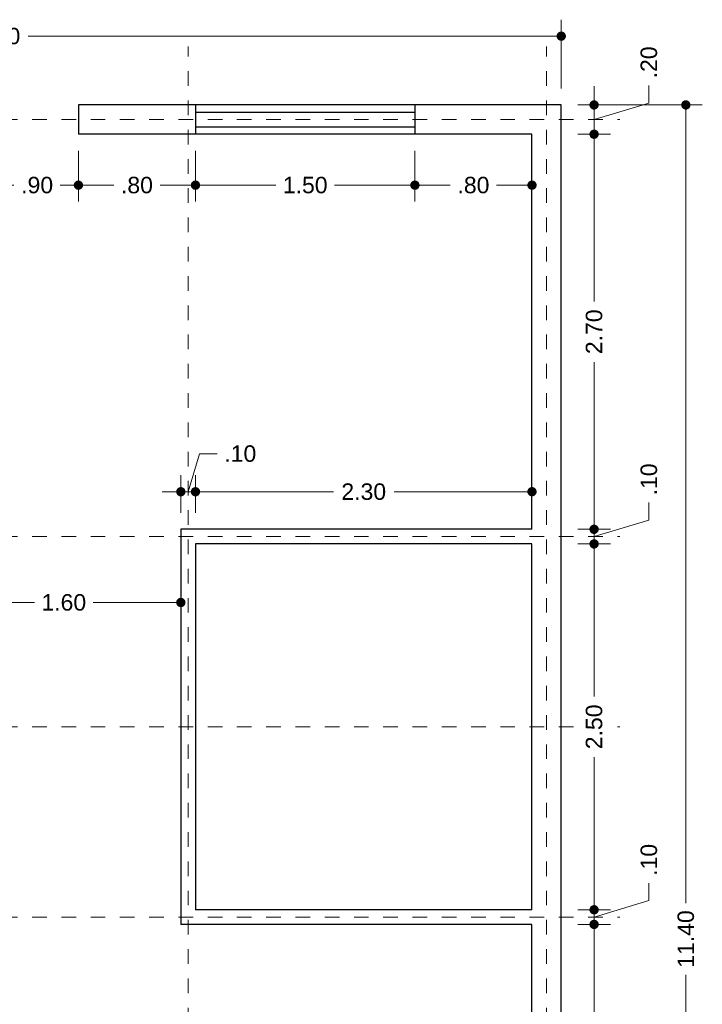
# Model space of a CAD drawing. Header units: millimetres. Extents: x 2562.9 to 2573.3, y 873.5 to 886.8.
# Tile 3 of 3: x 2568.6 to 2573.3, y 880.1 to 886.8. Entities that reach past the tile are written whole.
import ezdxf

# ---------------------------------------------------------------- set-up
doc = ezdxf.new("R2010")
doc.units = ezdxf.units.MM
doc.header["$LTSCALE"] = 0.001
doc.linetypes.add('CENTER2', pattern=[28.575, 19.05, -3.175, 3.175, -3.175])
for name, color, linetype, lineweight in [('Cotas', 7, 'Continuous', 18), ('Ejes', 7, 'CENTER2', 5), ('Muros', 7, 'Continuous', 30), ('Ventanas', 250, 'Continuous', 25)]:
    doc.layers.add(name, color=color, linetype=linetype, lineweight=lineweight)
doc.styles.get("Standard").update_dxf_attribs({"font": 'arial.ttf'})
doc.dimstyles.new('1-75', dxfattribs={"dimscale": 75, "dimtxt": 0.0015, "dimasz": 0.00085, "dimexe": 0.0015, "dimexo": 0.0015, "dimgap": 0.0008, "dimtad": 0, "dimzin": 4, "dimdsep": 46, "dimtxsty": 'Standard', "dimblk": 'DOT', "dimcen": 0.09, "dimclrd": 256, "dimclre": 256, "dimclrt": 256, "dimadec": 0, "dimazin": 0, "dimtfac": 1, "dimtofl": 0, "dimtmove": 1, "dimatfit": 2, "dimfxl": 0.0015, "dimtfill": 1, "dimtolj": 1, "dimtzin": 4, "dimlwd": -1, "dimlwe": -1, "dimarcsym": 0})

# ---------------------------------------------------------------- blocks, each defined once
blk = doc.blocks.new('_DOT')
at = {"color": 0, "linetype": 'ByBlock'}
blk.add_line((-0.5, 0), (-1, 0), dxfattribs=at)
at = {"color": 0, "linetype": 'ByBlock', "const_width": 0.5}
blk.add_lwpolyline([(-0.25, 0, 1), (0.25, 0, 1)], format="xyb", close=True, dxfattribs=at)
blk = doc.blocks.new('*D3')
at = {"layer": 'Cotas', "transparency": 16777216}
for p, q in [((2572.4277, 886.1969), (2573.2793, 886.1969)), ((2573.1668, 886.1332), (2573.1668, 880.7413)), ((2573.1668, 874.8607), (2573.1668, 880.2526)), ((2572.4277, 874.7969), (2573.2793, 874.7969))]:
    blk.add_line(p, q, dxfattribs=at)
at = {"layer": 'Defpoints', "color": 0, "transparency": 16777216}
for p in [(2572.3152, 886.1969), (2573.1668, 886.1969), (2572.3152, 874.7969)]:
    blk.add_point(p, dxfattribs=at)
at = {"layer": 'Cotas', "transparency": 16777216, "xscale": 0.06375, "yscale": 0.06375, "zscale": 0.06375}
for p, rotation in [((2573.1668, 886.1969), 90), ((2573.1668, 874.7969), 270)]:
    blk.add_blockref('_DOT', p, dxfattribs=dict(at, rotation=rotation))
at = {"layer": 'Cotas', "transparency": 16777216, "insert": (2573.1668, 880.4969), "char_height": 0.1125, "attachment_point": 5, "rotation": 90, "bg_fill": 3, "box_fill_scale": 1.1, "bg_fill_color": 256, "bg_fill_true_color": 13158600, "bg_fill_transparency": 0}
blk.add_mtext('\\A1;11.40', dxfattribs=at)
blk = doc.blocks.new('*D4')
at = {"layer": 'Cotas', "transparency": 16777216}
for p, q in [((2564.6152, 886.3094), (2564.6152, 886.7795)), ((2572.3152, 886.3094), (2572.3152, 886.7795)), ((2564.6789, 886.667), (2568.2597, 886.667)), ((2572.2514, 886.667), (2568.6706, 886.667))]:
    blk.add_line(p, q, dxfattribs=at)
at = {"layer": 'Defpoints', "color": 0, "transparency": 16777216}
for p in [(2572.3152, 886.667), (2564.6152, 886.1969), (2572.3152, 886.1969)]:
    blk.add_point(p, dxfattribs=at)
at = {"layer": 'Cotas', "transparency": 16777216, "xscale": 0.06375, "yscale": 0.06375, "zscale": 0.06375, "rotation": 180}
blk.add_blockref('_DOT', (2564.6152, 886.667), dxfattribs=at)
at = {"layer": 'Cotas', "transparency": 16777216, "xscale": 0.06375, "yscale": 0.06375, "zscale": 0.06375}
blk.add_blockref('_DOT', (2572.3152, 886.667), dxfattribs=at)
at = {"layer": 'Cotas', "transparency": 16777216, "insert": (2568.4652, 886.667), "char_height": 0.1125, "attachment_point": 5, "bg_fill": 3, "box_fill_scale": 1.1, "bg_fill_color": 256, "bg_fill_true_color": 13158600, "bg_fill_transparency": 0}
blk.add_mtext('\\A1;7.70', dxfattribs=at)
blk = doc.blocks.new('*D39')
at = {"layer": 'Cotas', "transparency": 16777216}
for p, q in [((2572.4277, 880.5969), (2572.6521, 880.5969)), ((2572.5396, 880.5332), (2572.5396, 877.9529)), ((2572.5396, 874.9607), (2572.5396, 877.541)), ((2572.4277, 874.8969), (2572.6521, 874.8969))]:
    blk.add_line(p, q, dxfattribs=at)
at = {"layer": 'Defpoints', "color": 0, "transparency": 16777216}
for p in [(2572.3152, 880.5969), (2572.5396, 880.5969), (2572.3152, 874.8969)]:
    blk.add_point(p, dxfattribs=at)
at = {"layer": 'Cotas', "transparency": 16777216, "xscale": 0.06375, "yscale": 0.06375, "zscale": 0.06375}
for p, rotation in [((2572.5396, 880.5969), 90), ((2572.5396, 874.8969), 270)]:
    blk.add_blockref('_DOT', p, dxfattribs=dict(at, rotation=rotation))
at = {"layer": 'Cotas', "transparency": 16777216, "insert": (2572.5396, 877.7469), "char_height": 0.1125, "attachment_point": 5, "rotation": 90, "bg_fill": 3, "box_fill_scale": 1.1, "bg_fill_color": 256, "bg_fill_true_color": 13158600, "bg_fill_transparency": 0}
blk.add_mtext('\\A1;5.70', dxfattribs=at)
blk = doc.blocks.new('*D41')
at = {"layer": 'Cotas', "transparency": 16777216}
for p, q in [((2572.4277, 883.1969), (2572.6521, 883.1969)), ((2572.5396, 883.1332), (2572.5396, 882.1538)), ((2572.5396, 880.7607), (2572.5396, 881.7401)), ((2572.4277, 880.6969), (2572.6521, 880.6969))]:
    blk.add_line(p, q, dxfattribs=at)
at = {"layer": 'Defpoints', "color": 0, "transparency": 16777216}
for p in [(2572.3152, 883.1969), (2572.5396, 883.1969), (2572.3152, 880.6969)]:
    blk.add_point(p, dxfattribs=at)
at = {"layer": 'Cotas', "transparency": 16777216, "xscale": 0.06375, "yscale": 0.06375, "zscale": 0.06375}
for p, rotation in [((2572.5396, 883.1969), 90), ((2572.5396, 880.6969), 270)]:
    blk.add_blockref('_DOT', p, dxfattribs=dict(at, rotation=rotation))
at = {"layer": 'Cotas', "transparency": 16777216, "insert": (2572.5396, 881.9469), "char_height": 0.1125, "attachment_point": 5, "rotation": 90, "bg_fill": 3, "box_fill_scale": 1.1, "bg_fill_color": 256, "bg_fill_true_color": 13158600, "bg_fill_transparency": 0}
blk.add_mtext('\\A1;2.50', dxfattribs=at)
blk = doc.blocks.new('*D42')
at = {"layer": 'Cotas', "transparency": 16777216}
for p, q in [((2572.5396, 883.3607), (2572.5396, 883.4244)), ((2572.9144, 883.3594), (2572.9144, 883.4794)), ((2572.5396, 883.2469), (2572.9144, 883.3594)), ((2572.4277, 883.2969), (2572.6521, 883.2969)), ((2572.5396, 883.1969), (2572.5396, 883.2969)), ((2572.4277, 883.1969), (2572.6521, 883.1969)), ((2572.5396, 883.1332), (2572.5396, 883.0694))]:
    blk.add_line(p, q, dxfattribs=at)
at = {"layer": 'Defpoints', "color": 0, "transparency": 16777216}
for p in [(2572.3152, 883.2969), (2572.5396, 883.2969), (2572.3152, 883.1969)]:
    blk.add_point(p, dxfattribs=at)
at = {"layer": 'Cotas', "transparency": 16777216, "xscale": 0.06375, "yscale": 0.06375, "zscale": 0.06375}
for p, rotation in [((2572.5396, 883.2969), 270), ((2572.5396, 883.1969), 90)]:
    blk.add_blockref('_DOT', p, dxfattribs=dict(at, rotation=rotation))
at = {"layer": 'Cotas', "transparency": 16777216, "insert": (2572.9144, 883.6377), "char_height": 0.1125, "attachment_point": 5, "rotation": 90, "bg_fill": 3, "box_fill_scale": 1.1, "bg_fill_color": 256, "bg_fill_true_color": 13158600, "bg_fill_transparency": 0}
blk.add_mtext('\\A1;.10', dxfattribs=at)
blk = doc.blocks.new('*D43')
at = {"layer": 'Cotas', "transparency": 16777216}
for p, q in [((2572.4277, 885.9969), (2572.6521, 885.9969)), ((2572.5396, 885.9332), (2572.5396, 884.8538)), ((2572.5396, 883.3607), (2572.5396, 884.4401)), ((2572.4277, 883.2969), (2572.6521, 883.2969))]:
    blk.add_line(p, q, dxfattribs=at)
at = {"layer": 'Defpoints', "color": 0, "transparency": 16777216}
for p in [(2572.3152, 885.9969), (2572.5396, 885.9969), (2572.3152, 883.2969)]:
    blk.add_point(p, dxfattribs=at)
at = {"layer": 'Cotas', "transparency": 16777216, "xscale": 0.06375, "yscale": 0.06375, "zscale": 0.06375}
for p, rotation in [((2572.5396, 885.9969), 90), ((2572.5396, 883.2969), 270)]:
    blk.add_blockref('_DOT', p, dxfattribs=dict(at, rotation=rotation))
at = {"layer": 'Cotas', "transparency": 16777216, "insert": (2572.5396, 884.6469), "char_height": 0.1125, "attachment_point": 5, "rotation": 90, "bg_fill": 3, "box_fill_scale": 1.1, "bg_fill_color": 256, "bg_fill_true_color": 13158600, "bg_fill_transparency": 0}
blk.add_mtext('\\A1;2.70', dxfattribs=at)
blk = doc.blocks.new('*D44')
at = {"layer": 'Cotas', "transparency": 16777216}
for p, q in [((2572.5396, 886.2607), (2572.5396, 886.3244)), ((2572.9144, 886.2094), (2572.9144, 886.3294)), ((2572.4277, 886.1969), (2572.6521, 886.1969)), ((2572.5396, 886.0969), (2572.9144, 886.2094)), ((2572.5396, 885.9969), (2572.5396, 886.1969)), ((2572.4277, 885.9969), (2572.6521, 885.9969)), ((2572.5396, 885.9332), (2572.5396, 885.8694))]:
    blk.add_line(p, q, dxfattribs=at)
at = {"layer": 'Defpoints', "color": 0, "transparency": 16777216}
for p in [(2572.3152, 886.1969), (2572.5396, 886.1969), (2572.3152, 885.9969)]:
    blk.add_point(p, dxfattribs=at)
at = {"layer": 'Cotas', "transparency": 16777216, "xscale": 0.06375, "yscale": 0.06375, "zscale": 0.06375}
for p, rotation in [((2572.5396, 886.1969), 270), ((2572.5396, 885.9969), 90)]:
    blk.add_blockref('_DOT', p, dxfattribs=dict(at, rotation=rotation))
at = {"layer": 'Cotas', "transparency": 16777216, "insert": (2572.9144, 886.4877), "char_height": 0.1125, "attachment_point": 5, "rotation": 90, "bg_fill": 3, "box_fill_scale": 1.1, "bg_fill_color": 256, "bg_fill_true_color": 13158600, "bg_fill_transparency": 0}
blk.add_mtext('\\A1;.20', dxfattribs=at)
blk = doc.blocks.new('*D45')
at = {"layer": 'Cotas', "transparency": 16777216}
for p, q in [((2569.8152, 883.4094), (2569.8152, 883.6662)), ((2572.1152, 883.4094), (2572.1152, 883.6662)), ((2569.8789, 883.5537), (2570.7583, 883.5537)), ((2572.0514, 883.5537), (2571.1721, 883.5537))]:
    blk.add_line(p, q, dxfattribs=at)
at = {"layer": 'Defpoints', "color": 0, "transparency": 16777216}
for p in [(2569.8152, 883.5537), (2569.8152, 883.2969), (2572.1152, 883.2969)]:
    blk.add_point(p, dxfattribs=at)
at = {"layer": 'Cotas', "transparency": 16777216, "xscale": 0.06375, "yscale": 0.06375, "zscale": 0.06375, "rotation": 180}
blk.add_blockref('_DOT', (2569.8152, 883.5537), dxfattribs=at)
at = {"layer": 'Cotas', "transparency": 16777216, "xscale": 0.06375, "yscale": 0.06375, "zscale": 0.06375}
blk.add_blockref('_DOT', (2572.1152, 883.5537), dxfattribs=at)
at = {"layer": 'Cotas', "transparency": 16777216, "insert": (2570.9652, 883.5537), "char_height": 0.1125, "attachment_point": 5, "bg_fill": 3, "box_fill_scale": 1.1, "bg_fill_color": 256, "bg_fill_true_color": 13158600, "bg_fill_transparency": 0}
blk.add_mtext('\\A1;2.30', dxfattribs=at)
blk = doc.blocks.new('*D46')
at = {"layer": 'Cotas', "transparency": 16777216}
for p, q in [((2569.7652, 883.5537), (2569.8432, 883.8136)), ((2569.8432, 883.8136), (2569.9632, 883.8136)), ((2569.7152, 883.4094), (2569.7152, 883.6662)), ((2569.8152, 883.4094), (2569.8152, 883.6662)), ((2569.6514, 883.5537), (2569.5877, 883.5537)), ((2569.8152, 883.5537), (2569.7152, 883.5537)), ((2569.8789, 883.5537), (2569.9427, 883.5537))]:
    blk.add_line(p, q, dxfattribs=at)
at = {"layer": 'Defpoints', "color": 0, "transparency": 16777216}
for p in [(2569.7152, 883.5537), (2569.7152, 883.2969), (2569.8152, 883.2969)]:
    blk.add_point(p, dxfattribs=at)
at = {"layer": 'Cotas', "transparency": 16777216, "xscale": 0.06375, "yscale": 0.06375, "zscale": 0.06375}
blk.add_blockref('_DOT', (2569.7152, 883.5537), dxfattribs=at)
at = {"layer": 'Cotas', "transparency": 16777216, "xscale": 0.06375, "yscale": 0.06375, "zscale": 0.06375, "rotation": 180}
blk.add_blockref('_DOT', (2569.8152, 883.5537), dxfattribs=at)
at = {"layer": 'Cotas', "transparency": 16777216, "insert": (2570.1215, 883.8136), "char_height": 0.1125, "attachment_point": 5, "bg_fill": 3, "box_fill_scale": 1.1, "bg_fill_color": 256, "bg_fill_true_color": 13158600, "bg_fill_transparency": 0}
blk.add_mtext('\\A1;.10', dxfattribs=at)
blk = doc.blocks.new('*D47')
at = {"layer": 'Cotas', "transparency": 16777216}
for p, q in [((2569.7152, 883.1844), (2569.7152, 882.6843)), ((2568.1789, 882.7968), (2568.7145, 882.7968)), ((2569.6514, 882.7968), (2569.1158, 882.7968)), ((2568.1152, 882.6844), (2568.1152, 882.6843))]:
    blk.add_line(p, q, dxfattribs=at)
at = {"layer": 'Defpoints', "color": 0, "transparency": 16777216}
for p in [(2569.7152, 883.2969), (2568.1152, 882.7969), (2568.1152, 882.7968)]:
    blk.add_point(p, dxfattribs=at)
at = {"layer": 'Cotas', "transparency": 16777216, "xscale": 0.06375, "yscale": 0.06375, "zscale": 0.06375, "rotation": 180}
blk.add_blockref('_DOT', (2568.1152, 882.7968), dxfattribs=at)
at = {"layer": 'Cotas', "transparency": 16777216, "xscale": 0.06375, "yscale": 0.06375, "zscale": 0.06375}
blk.add_blockref('_DOT', (2569.7152, 882.7968), dxfattribs=at)
at = {"layer": 'Cotas', "transparency": 16777216, "insert": (2568.9152, 882.7968), "char_height": 0.1125, "attachment_point": 5, "bg_fill": 3, "box_fill_scale": 1.1, "bg_fill_color": 256, "bg_fill_true_color": 13158600, "bg_fill_transparency": 0}
blk.add_mtext('\\A1;1.60', dxfattribs=at)
blk = doc.blocks.new('*D49')
at = {"layer": 'Cotas', "transparency": 16777216}
for p, q in [((2571.3152, 885.8844), (2571.3152, 885.5362)), ((2572.1152, 885.8844), (2572.1152, 885.5362)), ((2571.3789, 885.6487), (2571.5568, 885.6487)), ((2572.0514, 885.6487), (2571.8735, 885.6487))]:
    blk.add_line(p, q, dxfattribs=at)
at = {"layer": 'Defpoints', "color": 0, "transparency": 16777216}
for p in [(2571.3152, 885.9969), (2572.1152, 885.9969), (2571.3152, 885.6487)]:
    blk.add_point(p, dxfattribs=at)
at = {"layer": 'Cotas', "transparency": 16777216, "xscale": 0.06375, "yscale": 0.06375, "zscale": 0.06375, "rotation": 180}
blk.add_blockref('_DOT', (2571.3152, 885.6487), dxfattribs=at)
at = {"layer": 'Cotas', "transparency": 16777216, "xscale": 0.06375, "yscale": 0.06375, "zscale": 0.06375}
blk.add_blockref('_DOT', (2572.1152, 885.6487), dxfattribs=at)
at = {"layer": 'Cotas', "transparency": 16777216, "insert": (2571.7152, 885.6487), "char_height": 0.1125, "attachment_point": 5, "bg_fill": 3, "box_fill_scale": 1.1, "bg_fill_color": 256, "bg_fill_true_color": 13158600, "bg_fill_transparency": 0}
blk.add_mtext('\\A1;.80', dxfattribs=at)
blk = doc.blocks.new('*D50')
at = {"layer": 'Cotas', "transparency": 16777216}
for p, q in [((2569.8152, 885.8844), (2569.8152, 885.5362)), ((2571.3152, 885.8844), (2571.3152, 885.5362)), ((2569.8789, 885.6487), (2570.3645, 885.6487)), ((2571.2514, 885.6487), (2570.7658, 885.6487))]:
    blk.add_line(p, q, dxfattribs=at)
at = {"layer": 'Defpoints', "color": 0, "transparency": 16777216}
for p in [(2569.8152, 885.9969), (2571.3152, 885.9969), (2569.8152, 885.6487)]:
    blk.add_point(p, dxfattribs=at)
at = {"layer": 'Cotas', "transparency": 16777216, "xscale": 0.06375, "yscale": 0.06375, "zscale": 0.06375, "rotation": 180}
blk.add_blockref('_DOT', (2569.8152, 885.6487), dxfattribs=at)
at = {"layer": 'Cotas', "transparency": 16777216, "xscale": 0.06375, "yscale": 0.06375, "zscale": 0.06375}
blk.add_blockref('_DOT', (2571.3152, 885.6487), dxfattribs=at)
at = {"layer": 'Cotas', "transparency": 16777216, "insert": (2570.5652, 885.6487), "char_height": 0.1125, "attachment_point": 5, "bg_fill": 3, "box_fill_scale": 1.1, "bg_fill_color": 256, "bg_fill_true_color": 13158600, "bg_fill_transparency": 0}
blk.add_mtext('\\A1;1.50', dxfattribs=at)
blk = doc.blocks.new('*D51')
at = {"layer": 'Cotas', "transparency": 16777216}
for p, q in [((2569.0152, 885.8844), (2569.0152, 885.5362)), ((2569.8152, 885.8844), (2569.8152, 885.5362)), ((2569.0789, 885.6487), (2569.2568, 885.6487)), ((2569.7514, 885.6487), (2569.5735, 885.6487))]:
    blk.add_line(p, q, dxfattribs=at)
at = {"layer": 'Defpoints', "color": 0, "transparency": 16777216}
for p in [(2569.0152, 885.9969), (2569.8152, 885.9969), (2569.0152, 885.6487)]:
    blk.add_point(p, dxfattribs=at)
at = {"layer": 'Cotas', "transparency": 16777216, "xscale": 0.06375, "yscale": 0.06375, "zscale": 0.06375, "rotation": 180}
blk.add_blockref('_DOT', (2569.0152, 885.6487), dxfattribs=at)
at = {"layer": 'Cotas', "transparency": 16777216, "xscale": 0.06375, "yscale": 0.06375, "zscale": 0.06375}
blk.add_blockref('_DOT', (2569.8152, 885.6487), dxfattribs=at)
at = {"layer": 'Cotas', "transparency": 16777216, "insert": (2569.4152, 885.6487), "char_height": 0.1125, "attachment_point": 5, "bg_fill": 3, "box_fill_scale": 1.1, "bg_fill_color": 256, "bg_fill_true_color": 13158600, "bg_fill_transparency": 0}
blk.add_mtext('\\A1;.80', dxfattribs=at)
blk = doc.blocks.new('*D52')
at = {"layer": 'Cotas', "transparency": 16777216}
for p, q in [((2568.1152, 885.9844), (2568.1152, 885.5362)), ((2569.0152, 885.8844), (2569.0152, 885.5362)), ((2568.1789, 885.6487), (2568.5747, 885.6487)), ((2568.9514, 885.6487), (2568.8914, 885.6487))]:
    blk.add_line(p, q, dxfattribs=at)
at = {"layer": 'Defpoints', "color": 0, "transparency": 16777216}
for p in [(2568.1152, 886.0969), (2569.0152, 885.9969), (2568.1152, 885.6487)]:
    blk.add_point(p, dxfattribs=at)
at = {"layer": 'Cotas', "transparency": 16777216, "xscale": 0.06375, "yscale": 0.06375, "zscale": 0.06375, "rotation": 180}
blk.add_blockref('_DOT', (2568.1152, 885.6487), dxfattribs=at)
at = {"layer": 'Cotas', "transparency": 16777216, "xscale": 0.06375, "yscale": 0.06375, "zscale": 0.06375}
blk.add_blockref('_DOT', (2569.0152, 885.6487), dxfattribs=at)
at = {"layer": 'Cotas', "transparency": 16777216, "insert": (2568.7331, 885.6487), "char_height": 0.1125, "attachment_point": 5, "bg_fill": 3, "box_fill_scale": 1.1, "bg_fill_color": 256, "bg_fill_true_color": 13158600, "bg_fill_transparency": 0}
blk.add_mtext('\\A1;.90', dxfattribs=at)
blk = doc.blocks.new('*D56')
at = {"layer": 'Cotas', "transparency": 16777216}
for p, q in [((2572.9144, 880.7594), (2572.9144, 880.8794)), ((2572.5396, 880.7607), (2572.5396, 880.8244)), ((2572.5396, 880.6469), (2572.9144, 880.7594)), ((2572.4277, 880.6969), (2572.6521, 880.6969)), ((2572.5396, 880.6969), (2572.5396, 880.5969)), ((2572.4277, 880.5969), (2572.6521, 880.5969)), ((2572.5396, 880.5332), (2572.5396, 880.4694))]:
    blk.add_line(p, q, dxfattribs=at)
at = {"layer": 'Defpoints', "color": 0, "transparency": 16777216}
for p in [(2572.3152, 880.6969), (2572.3152, 880.5969), (2572.5396, 880.5969)]:
    blk.add_point(p, dxfattribs=at)
at = {"layer": 'Cotas', "transparency": 16777216, "xscale": 0.06375, "yscale": 0.06375, "zscale": 0.06375}
for p, rotation in [((2572.5396, 880.6969), 270), ((2572.5396, 880.5969), 90)]:
    blk.add_blockref('_DOT', p, dxfattribs=dict(at, rotation=rotation))
at = {"layer": 'Cotas', "transparency": 16777216, "insert": (2572.9144, 881.0377), "char_height": 0.1125, "attachment_point": 5, "rotation": 90, "bg_fill": 3, "box_fill_scale": 1.1, "bg_fill_color": 256, "bg_fill_true_color": 13158600, "bg_fill_transparency": 0}
blk.add_mtext('\\A1;.10', dxfattribs=at)

msp = doc.modelspace()

# ---------------------------------------------------------------- linework, layer by layer
at = {"layer": 'Ejes', "linetype": 'CENTER2'}
for p, q in [((2569.7652, 874.1272), (2569.7652, 886.5969)), ((2572.2152, 874.1272), (2572.2152, 886.5969)), ((2563.4989, 886.0969), (2572.7152, 886.0969)), ((2563.4989, 883.2469), (2572.7152, 883.2469)), ((2563.4989, 881.9469), (2572.7152, 881.9469)), ((2563.4989, 880.6469), (2572.7152, 880.6469))]:
    msp.add_line(p, q, dxfattribs=at)
at = {"layer": 'Muros'}
for p, q in [((2572.3152, 886.1969), (2569.0152, 886.1969)), ((2569.0152, 886.1969), (2569.0152, 885.9969)), ((2572.3152, 874.7969), (2572.3152, 886.1969)), ((2572.1152, 885.9969), (2569.0152, 885.9969)), ((2572.1152, 883.2969), (2572.1152, 885.9969)), ((2572.1152, 883.2969), (2569.7152, 883.2969)), ((2569.7152, 883.2969), (2569.7152, 880.5969)), ((2572.1152, 883.1969), (2569.8152, 883.1969)), ((2569.8152, 883.1969), (2569.8152, 880.6969)), ((2572.1152, 880.6969), (2572.1152, 883.1969)), ((2572.1152, 880.6969), (2569.8152, 880.6969)), ((2572.1152, 880.5969), (2569.7152, 880.5969)), ((2572.1152, 874.8969), (2572.1152, 880.5969))]:
    msp.add_line(p, q, dxfattribs=at)
at = {"layer": 'Ventanas'}
for p, q in [((2569.8152, 886.1969), (2569.8152, 885.9969)), ((2571.3152, 886.1969), (2571.3152, 885.9969)), ((2569.8152, 886.1469), (2571.3152, 886.1469)), ((2569.8152, 886.0469), (2571.3152, 886.0469))]:
    msp.add_line(p, q, dxfattribs=at)

# ---------------------------------------------------------------- next in the draw order: dimensions: what is measured, and where the dimension line sits
at = {"layer": 'Cotas'}
dim = msp.add_linear_dim(base=(2573.1668, 886.1969), p1=(2572.3152, 874.7969), p2=(2572.3152, 886.1969), angle=90, dimstyle='1-75', dxfattribs=at)
dim.commit()
dim.dimension.update_dxf_attribs({"geometry": '*D3', "text_midpoint": (2573.1668, 880.4969)})
for base, p1, p2, picture, middle in [((2571.3152, 885.6487), (2572.1152, 885.9969), (2571.3152, 885.9969), '*D49', (2571.7152, 885.6487)), ((2569.8152, 883.5537), (2572.1152, 883.2969), (2569.8152, 883.2969), '*D45', (2570.9652, 883.5537))]:
    dim = msp.add_linear_dim(base=base, p1=p1, p2=p2, dimstyle='1-75', dxfattribs=at)
    dim.commit()
    dim.dimension.update_dxf_attribs({"geometry": picture, "text_midpoint": middle})

# ---------------------------------------------------------------- next in the draw order: dimensions: what is measured, and where the dimension line sits
for base, p1, p2, picture, middle in [((2572.3152, 886.667), (2564.6152, 886.1969), (2572.3152, 886.1969), '*D4', (2568.4652, 886.667)), ((2569.8152, 885.6487), (2571.3152, 885.9969), (2569.8152, 885.9969), '*D50', (2570.5652, 885.6487)), ((2569.7152, 883.5537), (2569.8152, 883.2969), (2569.7152, 883.2969), '*D46', (2570.0232, 883.8136))]:
    dim = msp.add_linear_dim(base=base, p1=p1, p2=p2, dimstyle='1-75', dxfattribs=at)
    dim.commit()
    dim.dimension.update_dxf_attribs({"geometry": picture, "text_midpoint": middle})
for base, p1, p2, picture, middle in [((2572.5396, 883.1969), (2572.3152, 880.6969), (2572.3152, 883.1969), '*D41', (2572.5396, 881.9469)), ((2572.5396, 880.5969), (2572.3152, 874.8969), (2572.3152, 880.5969), '*D39', (2572.5396, 877.7469))]:
    dim = msp.add_linear_dim(base=base, p1=p1, p2=p2, angle=90, dimstyle='1-75', dxfattribs=at)
    dim.commit()
    dim.dimension.update_dxf_attribs({"geometry": picture, "text_midpoint": middle})

# ---------------------------------------------------------------- next in the draw order: dimensions: what is measured, and where the dimension line sits
for base, p1, p2, picture, middle in [((2569.0152, 885.6487), (2569.8152, 885.9969), (2569.0152, 885.9969), '*D51', (2569.4152, 885.6487)), ((2568.1152, 882.7968), (2569.7152, 883.2969), (2568.1152, 882.7969), '*D47', (2568.9152, 882.7968))]:
    dim = msp.add_linear_dim(base=base, p1=p1, p2=p2, dimstyle='1-75', dxfattribs=at)
    dim.commit()
    dim.dimension.update_dxf_attribs({"geometry": picture, "text_midpoint": middle})
for base, p1, p2, picture, middle in [((2572.5396, 883.2969), (2572.3152, 883.1969), (2572.3152, 883.2969), '*D42', (2572.9144, 883.5394)), ((2572.5396, 880.5969), (2572.3152, 880.6969), (2572.3152, 880.5969), '*D56', (2572.9144, 880.9394))]:
    dim = msp.add_linear_dim(base=base, p1=p1, p2=p2, angle=90, dimstyle='1-75', dxfattribs=at)
    dim.commit()
    dim.dimension.update_dxf_attribs({"geometry": picture, "text_midpoint": middle})

# ---------------------------------------------------------------- next in the draw order: dimensions: what is measured, and where the dimension line sits
dim = msp.add_linear_dim(base=(2568.1152, 885.6487), p1=(2569.0152, 885.9969), p2=(2568.1152, 886.0969), dimstyle='1-75', override={"dimjust": 1}, dxfattribs=at)
dim.commit()
dim.dimension.update_dxf_attribs({"geometry": '*D52', "text_midpoint": (2568.7331, 885.6487)})
dim = msp.add_linear_dim(base=(2572.5396, 885.9969), p1=(2572.3152, 883.2969), p2=(2572.3152, 885.9969), angle=90, dimstyle='1-75', dxfattribs=at)
dim.commit()
dim.dimension.update_dxf_attribs({"geometry": '*D43', "text_midpoint": (2572.5396, 884.6469)})

# ---------------------------------------------------------------- next in the draw order: dimensions: what is measured, and where the dimension line sits
dim = msp.add_linear_dim(base=(2572.5396, 886.1969), p1=(2572.3152, 885.9969), p2=(2572.3152, 886.1969), angle=90, dimstyle='1-75', dxfattribs=at)
dim.commit()
dim.dimension.update_dxf_attribs({"geometry": '*D44', "text_midpoint": (2572.9144, 886.3894)})

doc.saveas('drawing.dxf')
